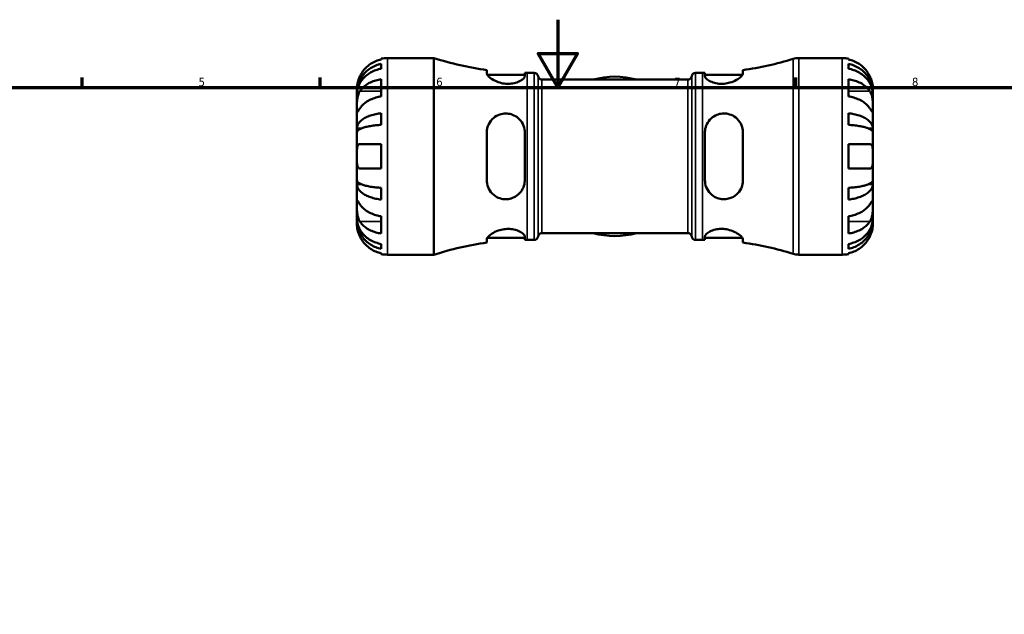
# Model space of a CAD drawing. Header units: millimetres. Extents: x 0 to 902, y 0 to 824.
# Tile 9 of 12: x 262 to 552, y 419 to 594. Entities that reach past the tile are written whole.
import ezdxf

# ---------------------------------------------------------------- set-up
doc = ezdxf.new("R2010")
doc.units = ezdxf.units.MM
for name, color, linetype, lineweight in [('Border (ISO)', 7, 'Continuous', 70), ('Visible (ISO)', 7, 'Continuous', 50), ('Visible Narrow (ISO)', 7, 'Continuous', 35)]:
    doc.layers.add(name, color=color, linetype=linetype, lineweight=lineweight)
doc.styles.add('Note Text (ISO)', font='tahoma.ttf')

# ---------------------------------------------------------------- blocks, each defined once
blk = doc.blocks.new('Borders Default Border')
at = {"layer": 'Border (ISO)'}
for p, q in [((280.33, 574), (280.33, 576.9)), ((350.42, 574), (350.42, 576.9)), ((490.58, 574), (490.58, 576.9))]:
    blk.add_line(p, q, dxfattribs=at)
at = {"layer": 'Border (ISO)', "flags": 128}
for points in [[(420.5, 594), (420.5, 574), (414.73, 584), (426.27, 584), (420.5, 574)], [(20, 20), (20, 574), (821, 574), (821, 20), (20, 20)]]:
    blk.add_lwpolyline(points, dxfattribs=at)
at = {"layer": 'Border (ISO)', "color": 232, "true_color": 0xca0064, "char_height": 2.5, "attachment_point": 7, "style": 'Note Text (ISO)'}
for s, insert in [('5', (314.64, 574.35)), ('6', (384.66, 574.35)), ('7', (454.77, 574.4)), ('8', (524.81, 574.34))]:
    blk.add_mtext(s, dxfattribs=dict(at, insert=insert))

msp = doc.modelspace()

# ---------------------------------------------------------------- linework, layer by layer
at = {"layer": 'Visible (ISO)'}
for p, q in [((368.479, 582.287), (368.479, 582.513)), ((368.479, 579.547), (368.479, 580.98)), ((370.279, 582.695), (383.959, 582.695)), ((383.959, 524.695), (383.959, 582.695)), ((491.503, 582.695), (504.279, 582.695)), ((506.079, 582.513), (506.079, 582.287)), ((506.079, 580.98), (506.079, 579.547)), ((399.539, 579.143), (399.539, 578.15)), ((399.699, 577.705), (410.739, 577.705)), ((410.739, 577.321), (410.739, 578.348)), ((411.419, 578.345), (413.499, 578.345)), ((461.059, 578.345), (463.139, 578.345)), ((463.819, 578.348), (463.819, 577.321)), ((463.819, 577.705), (474.859, 577.705)), ((475.019, 578.15), (475.019, 579.143)), ((368.479, 571.367), (368.479, 576.458)), ((415.801, 576.315), (458.757, 576.315)), ((506.079, 576.458), (506.079, 571.367)), ((361.279, 572.408), (361.279, 573.695)), ((361.279, 572.408), (361.297, 572.408)), ((361.279, 571.918), (361.279, 572.408)), ((361.279, 567.837), (361.279, 571.918)), ((513.279, 572.408), (513.261, 572.408)), ((513.279, 572.408), (513.279, 573.695)), ((513.279, 571.918), (513.279, 572.408)), ((513.279, 567.837), (513.279, 571.918)), ((361.279, 561.936), (361.279, 567.837)), ((368.479, 562.97), (368.479, 566.43)), ((506.079, 566.43), (506.079, 562.97)), ((513.279, 561.936), (513.279, 567.837)), ((361.279, 561.936), (362.604, 561.936)), ((361.279, 560.753), (361.279, 561.936)), ((361.279, 553.695), (361.279, 560.753)), ((399.539, 560.735), (399.539, 546.655)), ((410.739, 546.655), (410.739, 560.735)), ((463.819, 560.735), (463.819, 546.655)), ((475.019, 546.655), (475.019, 560.735)), ((513.279, 561.936), (511.954, 561.936)), ((513.279, 560.753), (513.279, 561.936)), ((513.279, 553.695), (513.279, 560.753)), ((368.479, 550.095), (368.479, 557.295)), ((506.079, 557.295), (506.079, 550.095)), ((361.279, 546.637), (361.279, 553.695)), ((513.279, 546.637), (513.279, 553.695)), ((361.279, 545.454), (361.279, 546.637)), ((361.279, 545.454), (362.604, 545.454)), ((361.279, 539.553), (361.279, 545.454)), ((513.279, 545.454), (511.954, 545.454)), ((513.279, 545.454), (513.279, 546.637)), ((513.279, 539.553), (513.279, 545.454)), ((368.479, 540.96), (368.479, 544.42)), ((506.079, 544.42), (506.079, 540.96)), ((361.279, 535.472), (361.279, 539.553)), ((513.279, 535.472), (513.279, 539.553)), ((361.279, 534.982), (361.279, 535.472)), ((361.279, 534.982), (361.297, 534.982)), ((361.279, 533.695), (361.279, 534.982)), ((368.479, 530.932), (368.479, 536.023)), ((506.079, 536.023), (506.079, 530.932)), ((513.279, 534.982), (513.261, 534.982)), ((513.279, 534.982), (513.279, 535.472)), ((513.279, 533.695), (513.279, 534.982)), ((415.801, 531.075), (458.757, 531.075)), ((399.539, 529.24), (399.539, 528.247)), ((399.699, 529.685), (410.739, 529.685)), ((410.739, 529.042), (410.739, 530.069)), ((411.419, 529.045), (413.499, 529.045)), ((461.059, 529.045), (463.139, 529.045)), ((463.819, 530.069), (463.819, 529.042)), ((463.819, 529.685), (474.859, 529.685)), ((475.019, 528.247), (475.019, 529.24)), ((368.479, 526.41), (368.479, 527.843)), ((368.479, 524.877), (368.479, 525.103)), ((506.079, 527.843), (506.079, 526.41)), ((506.079, 525.103), (506.079, 524.877)), ((370.279, 524.695), (383.959, 524.695)), ((491.503, 524.695), (504.279, 524.695))]:
    msp.add_line(p, q, dxfattribs=at)
for centre, radius, start, end in [((370.279, 573.695), 9, 90, 101.53696), ((411.419, 667.193), 88.848, 251.99689, 262.31585), ((463.139, 667.193), 88.848, 277.68415, 287.43833), ((491.503, 576.895), 5.8, 90, 107.43833), ((504.279, 573.695), 9, 78.46304, 90), ((411.419, 667.193), 88.848, 269.56148, 270), ((413.499, 577.185), 1.16, 7.18076, 90), ((415.801, 577.475), 1.16, 187.18076, 270), ((458.757, 577.475), 1.16, 270, 352.81924), ((461.059, 577.185), 1.16, 90, 172.81924), ((463.139, 667.193), 88.848, 270, 270.43852), ((437.279, 553.695), 23.5, 74.27069, 105.72931), ((415.801, 529.915), 1.16, 90, 172.81924), ((437.279, 553.695), 23.5, 254.27069, 285.72931), ((458.757, 529.915), 1.16, 7.18076, 90), ((411.419, 440.197), 88.848, 97.68415, 108.00311), ((411.419, 440.197), 88.848, 90, 90.43852), ((413.499, 530.205), 1.16, 270, 352.81924), ((461.059, 530.205), 1.16, 187.18076, 270), ((463.139, 440.197), 88.848, 89.56148, 90), ((463.139, 440.197), 88.848, 72.56167, 82.31585), ((370.279, 533.695), 9, 258.46304, 270), ((491.503, 530.495), 5.8, 252.56167, 270), ((504.279, 533.695), 9, 270, 281.53696)]:
    msp.add_arc(centre, radius, start, end, dxfattribs=at)
for points, knots in [([(361.279, 572.408), (361.279, 572.949), (361.334, 573.54), (361.571, 574.698), (361.753, 575.265), (362.179, 576.263), (362.462, 576.787), (363.136, 577.765), (363.527, 578.22), (364.312, 578.982), (364.78, 579.36), (365.787, 580.013), (366.326, 580.287), (367.338, 580.693), (367.902, 580.865), (368.479, 580.98)], [4.0142509, 4.0142509, 4.0142509, 4.0142509, 4.1819549, 4.1819549, 4.3496588, 4.3496588, 4.5167189, 4.5167189, 4.6837789, 4.6837789, 4.8504333, 4.8504333, 5.0170876, 5.0170876, 5.1791816, 5.1791816, 5.1791816, 5.1791816]), ([(368.479, 582.287), (367.904, 582.169), (367.343, 581.992), (366.334, 581.572), (365.794, 581.288), (364.788, 580.612), (364.321, 580.22), (363.534, 579.43), (363.143, 578.957), (362.557, 578.075), (362.338, 577.683), (362.155, 577.295)], [0.17075309, 0.17075309, 0.17075309, 0.17075309, 0.33215152, 0.33215152, 0.49888818, 0.49888818, 0.66562485, 0.66562485, 0.83351137, 0.83351137, 0.95687373, 0.95687373, 0.95687373, 0.95687373]), ([(512.403, 577.295), (512.22, 577.683), (512.001, 578.075), (511.415, 578.957), (511.024, 579.43), (510.237, 580.22), (509.77, 580.612), (508.764, 581.288), (508.224, 581.572), (507.214, 581.992), (506.653, 582.169), (506.079, 582.287)], [4.42788405, 4.42788405, 4.42788405, 4.42788405, 4.5512464, 4.5512464, 4.71913293, 4.71913293, 4.88586959, 4.88586959, 5.05260626, 5.05260626, 5.21400469, 5.21400469, 5.21400469, 5.21400469]), ([(506.079, 580.98), (506.656, 580.865), (507.22, 580.693), (508.232, 580.287), (508.771, 580.013), (509.778, 579.36), (510.245, 578.982), (511.031, 578.22), (511.422, 577.765), (512.096, 576.787), (512.379, 576.263), (512.805, 575.265), (512.987, 574.698), (513.224, 573.54), (513.279, 572.949), (513.279, 572.408)], [0.1707461, 0.1707461, 0.1707461, 0.1707461, 0.33284, 0.33284, 0.4994944, 0.4994944, 0.6661487, 0.6661487, 0.8332087, 0.8332087, 1.0002688, 1.0002688, 1.1679728, 1.1679728, 1.3356767, 1.3356767, 1.3356767, 1.3356767]), ([(362.155, 577.295), (362.088, 577.152), (362.023, 577.008), (361.874, 576.648), (361.793, 576.434), (361.644, 575.993), (361.578, 575.769), (361.445, 575.243), (361.39, 574.957), (361.309, 574.394), (361.292, 574.145), (361.277, 573.789), (361.279, 573.695), (361.279, 573.695)], [-0.57647647, -0.57647647, -0.57647647, -0.57647647, -0.52968676, -0.52968676, -0.46054026, -0.46054026, -0.38562403, -0.38562403, -0.27730827, -0.27730827, -0.14258086, -0.14258086, 0, 0, 0, 0]), ([(368.479, 579.547), (367.902, 579.445), (367.338, 579.292), (366.326, 578.93), (365.787, 578.686), (364.78, 578.105), (364.312, 577.769), (363.527, 577.09), (363.136, 576.686), (362.462, 575.815), (362.179, 575.349), (361.753, 574.461), (361.571, 573.956), (361.334, 572.926), (361.279, 572.4), (361.279, 571.918)], [0.1707461, 0.1707461, 0.1707461, 0.1707461, 0.33284, 0.33284, 0.4994944, 0.4994944, 0.6661487, 0.6661487, 0.8332087, 0.8332087, 1.0002688, 1.0002688, 1.1679728, 1.1679728, 1.3356767, 1.3356767, 1.3356767, 1.3356767]), ([(410.739, 577.321), (410.739, 577.257), (410.726, 577.189), (410.623, 576.898), (410.423, 576.653), (409.794, 576.147), (409.355, 575.887), (408.328, 575.462), (407.759, 575.293), (406.621, 575.109), (406.085, 575.073), (404.977, 575.112), (404.425, 575.188), (403.24, 575.461), (402.633, 575.677), (401.421, 576.237), (400.854, 576.596), (400.034, 577.26), (399.759, 577.567), (399.569, 577.947), (399.539, 578.054), (399.539, 578.15)], [-1.9615319, -1.9615319, -1.9615319, -1.9615319, -1.8935483, -1.8935483, -1.6793131, -1.6793131, -1.4547755, -1.4547755, -1.2502186, -1.2502186, -1.0843743, -1.0843743, -0.9161356, -0.9161356, -0.7095462, -0.7095462, -0.4504903, -0.4504903, -0.2130161, -0.2130161, -0.1082794, -0.1082794, -0.1082794, -0.1082794]), ([(475.019, 578.15), (475.019, 578.082), (475.004, 578.009), (474.897, 577.723), (474.719, 577.483), (474.121, 576.904), (473.65, 576.557), (472.528, 575.932), (471.887, 575.652), (470.641, 575.287), (470.074, 575.175), (468.957, 575.074), (468.426, 575.077), (467.312, 575.188), (466.754, 575.312), (465.645, 575.674), (465.131, 575.929), (464.317, 576.471), (464.032, 576.758), (463.846, 577.124), (463.819, 577.226), (463.819, 577.321)], [-1.9771996, -1.9771996, -1.9771996, -1.9771996, -1.9033927, -1.9033927, -1.7069138, -1.7069138, -1.4579464, -1.4579464, -1.2240704, -1.2240704, -1.0479806, -1.0479806, -0.8864133, -0.8864133, -0.6982037, -0.6982037, -0.4673404, -0.4673404, -0.2236033, -0.2236033, -0.1228774, -0.1228774, -0.1228774, -0.1228774]), ([(513.279, 571.918), (513.279, 572.4), (513.224, 572.926), (512.987, 573.956), (512.805, 574.461), (512.379, 575.349), (512.096, 575.815), (511.422, 576.686), (511.031, 577.09), (510.245, 577.769), (509.778, 578.105), (508.771, 578.686), (508.232, 578.93), (507.22, 579.292), (506.656, 579.445), (506.079, 579.547)], [4.0142509, 4.0142509, 4.0142509, 4.0142509, 4.1819549, 4.1819549, 4.3496588, 4.3496588, 4.5167189, 4.5167189, 4.6837789, 4.6837789, 4.8504333, 4.8504333, 5.0170876, 5.0170876, 5.1791816, 5.1791816, 5.1791816, 5.1791816]), ([(513.279, 573.695), (513.279, 573.695), (513.279, 573.728), (513.277, 573.863), (513.275, 573.97), (513.252, 574.328), (513.224, 574.621), (513.117, 575.216), (513.057, 575.483), (512.919, 575.975), (512.85, 576.191), (512.69, 576.634), (512.599, 576.86), (512.468, 577.155), (512.436, 577.225), (512.403, 577.295)], [-2.49913258, -2.49913258, -2.49913258, -2.49913258, -2.41505436, -2.41505436, -2.32384732, -2.32384732, -2.1841143, -2.1841143, -2.08674766, -2.08674766, -2.01440674, -2.01440674, -1.93994266, -1.93994266, -1.91637503, -1.91637503, -1.91637503, -1.91637503]), ([(362.155, 572.928), (362.338, 573.202), (362.557, 573.48), (363.143, 574.104), (363.534, 574.438), (364.321, 574.997), (364.788, 575.274), (365.794, 575.752), (366.334, 575.952), (367.343, 576.249), (367.904, 576.375), (368.479, 576.458)], [4.42788405, 4.42788405, 4.42788405, 4.42788405, 4.5512464, 4.5512464, 4.71913293, 4.71913293, 4.88586959, 4.88586959, 5.05260626, 5.05260626, 5.21400469, 5.21400469, 5.21400469, 5.21400469]), ([(506.079, 576.458), (506.653, 576.375), (507.214, 576.249), (508.224, 575.952), (508.764, 575.752), (509.77, 575.274), (510.237, 574.997), (511.024, 574.438), (511.415, 574.104), (512.001, 573.48), (512.22, 573.202), (512.403, 572.928)], [0.17075309, 0.17075309, 0.17075309, 0.17075309, 0.33215152, 0.33215152, 0.49888818, 0.49888818, 0.66562485, 0.66562485, 0.83351137, 0.83351137, 0.95687373, 0.95687373, 0.95687373, 0.95687373]), ([(361.279, 567.837), (361.279, 568.02), (361.279, 568.223), (361.28, 568.674), (361.282, 568.924), (361.297, 569.552), (361.315, 569.937), (361.391, 570.691), (361.447, 571.052), (361.584, 571.637), (361.652, 571.867), (361.809, 572.291), (361.897, 572.486), (362.046, 572.757), (362.099, 572.845), (362.155, 572.928)], [0, 0, 0, 0, 0.07774953, 0.07774953, 0.16081914, 0.16081914, 0.27783798, 0.27783798, 0.3882896, 0.3882896, 0.46542959, 0.46542959, 0.54035429, 0.54035429, 0.57953204, 0.57953204, 0.57953204, 0.57953204]), ([(512.403, 572.928), (512.462, 572.84), (512.519, 572.746), (512.669, 572.468), (512.756, 572.273), (512.912, 571.846), (512.98, 571.615), (513.114, 571.035), (513.167, 570.682), (513.249, 569.876), (513.266, 569.43), (513.281, 568.573), (513.279, 568.174), (513.279, 567.837)], [-0.58004807, -0.58004807, -0.58004807, -0.58004807, -0.5384523, -0.5384523, -0.46383793, -0.46383793, -0.3862639, -0.3862639, -0.27840269, -0.27840269, -0.14277912, -0.14277912, 0, 0, 0, 0]), ([(368.479, 571.367), (367.904, 571.284), (367.343, 571.158), (366.334, 570.861), (365.794, 570.66), (364.788, 570.183), (364.321, 569.906), (363.534, 569.347), (363.143, 569.013), (362.557, 568.389), (362.338, 568.111), (362.155, 567.837)], [0.17075309, 0.17075309, 0.17075309, 0.17075309, 0.33215152, 0.33215152, 0.49888818, 0.49888818, 0.66562485, 0.66562485, 0.83351137, 0.83351137, 0.95687373, 0.95687373, 0.95687373, 0.95687373]), ([(512.403, 567.837), (512.22, 568.111), (512.001, 568.389), (511.415, 569.013), (511.024, 569.347), (510.237, 569.906), (509.77, 570.183), (508.764, 570.66), (508.224, 570.861), (507.214, 571.158), (506.653, 571.284), (506.079, 571.367)], [4.42788405, 4.42788405, 4.42788405, 4.42788405, 4.5512464, 4.5512464, 4.71913293, 4.71913293, 4.88586959, 4.88586959, 5.05260626, 5.05260626, 5.21400469, 5.21400469, 5.21400469, 5.21400469]), ([(362.155, 567.837), (362.096, 567.749), (362.039, 567.664), (361.889, 567.439), (361.802, 567.31), (361.646, 567.084), (361.578, 566.991), (361.444, 566.825), (361.39, 566.777), (361.309, 566.79), (361.292, 566.882), (361.277, 567.234), (361.279, 567.501), (361.279, 567.837)], [-0.58004807, -0.58004807, -0.58004807, -0.58004807, -0.5384523, -0.5384523, -0.46383793, -0.46383793, -0.3862639, -0.3862639, -0.27840269, -0.27840269, -0.14277912, -0.14277912, 0, 0, 0, 0]), ([(361.279, 561.936), (361.279, 562.22), (361.334, 562.53), (361.571, 563.137), (361.753, 563.434), (362.179, 563.957), (362.462, 564.232), (363.136, 564.745), (363.527, 564.983), (364.312, 565.382), (364.78, 565.581), (365.787, 565.923), (366.326, 566.066), (367.338, 566.279), (367.902, 566.37), (368.479, 566.43)], [4.0142509, 4.0142509, 4.0142509, 4.0142509, 4.1819549, 4.1819549, 4.3496588, 4.3496588, 4.5167189, 4.5167189, 4.6837789, 4.6837789, 4.8504333, 4.8504333, 5.0170876, 5.0170876, 5.1791816, 5.1791816, 5.1791816, 5.1791816]), ([(399.539, 560.735), (399.539, 560.967), (399.553, 561.197), (399.66, 562.06), (399.846, 562.666), (400.461, 563.906), (400.935, 564.512), (402.062, 565.468), (402.703, 565.832), (403.95, 566.236), (404.518, 566.331), (405.64, 566.338), (406.174, 566.265), (407.294, 565.942), (407.854, 565.671), (408.958, 564.897), (409.466, 564.362), (410.265, 563.114), (410.543, 562.393), (410.715, 561.338), (410.739, 561.037), (410.739, 560.735)], [-1.9825536, -1.9825536, -1.9825536, -1.9825536, -1.909933, -1.909933, -1.7075802, -1.7075802, -1.4589548, -1.4589548, -1.2260214, -1.2260214, -1.0497889, -1.0497889, -0.8872032, -0.8872032, -0.6971386, -0.6971386, -0.4663566, -0.4663566, -0.223271, -0.223271, -0.128267, -0.128267, -0.128267, -0.128267]), ([(463.819, 560.735), (463.819, 560.946), (463.831, 561.157), (463.928, 562.013), (464.113, 562.637), (464.709, 563.846), (465.141, 564.419), (466.16, 565.336), (466.73, 565.694), (467.867, 566.143), (468.402, 566.269), (469.502, 566.362), (470.049, 566.326), (471.244, 566.073), (471.863, 565.815), (473.092, 565.038), (473.664, 564.472), (474.498, 563.204), (474.781, 562.515), (474.986, 561.437), (475.019, 561.088), (475.019, 560.735)], [-1.9560612, -1.9560612, -1.9560612, -1.9560612, -1.8897847, -1.8897847, -1.6845346, -1.6845346, -1.4586915, -1.4586915, -1.2520109, -1.2520109, -1.0861471, -1.0861471, -0.9198493, -0.9198493, -0.7102849, -0.7102849, -0.45183, -0.45183, -0.2134142, -0.2134142, -0.1027472, -0.1027472, -0.1027472, -0.1027472]), ([(506.079, 566.43), (506.656, 566.37), (507.22, 566.279), (508.232, 566.066), (508.771, 565.923), (509.778, 565.581), (510.245, 565.382), (511.031, 564.983), (511.422, 564.745), (512.096, 564.232), (512.379, 563.957), (512.805, 563.434), (512.987, 563.137), (513.224, 562.53), (513.279, 562.22), (513.279, 561.936)], [0.1707461, 0.1707461, 0.1707461, 0.1707461, 0.33284, 0.33284, 0.4994944, 0.4994944, 0.6661487, 0.6661487, 0.8332087, 0.8332087, 1.0002688, 1.0002688, 1.1679728, 1.1679728, 1.3356767, 1.3356767, 1.3356767, 1.3356767]), ([(513.279, 567.837), (513.279, 567.654), (513.279, 567.491), (513.278, 567.202), (513.276, 567.08), (513.261, 566.858), (513.243, 566.789), (513.167, 566.777), (513.111, 566.827), (512.974, 566.999), (512.906, 567.094), (512.748, 567.321), (512.66, 567.452), (512.512, 567.674), (512.459, 567.754), (512.403, 567.837)], [0, 0, 0, 0, 0.07774953, 0.07774953, 0.16081914, 0.16081914, 0.27783798, 0.27783798, 0.3882896, 0.3882896, 0.46542959, 0.46542959, 0.54035429, 0.54035429, 0.57953204, 0.57953204, 0.57953204, 0.57953204]), ([(368.479, 562.97), (367.902, 562.941), (367.338, 562.896), (366.326, 562.791), (365.787, 562.72), (364.78, 562.551), (364.312, 562.454), (363.527, 562.256), (363.136, 562.139), (362.462, 561.886), (362.179, 561.75), (361.753, 561.492), (361.571, 561.346), (361.334, 561.046), (361.279, 560.893), (361.279, 560.753)], [0.1707461, 0.1707461, 0.1707461, 0.1707461, 0.33284, 0.33284, 0.4994944, 0.4994944, 0.6661487, 0.6661487, 0.8332087, 0.8332087, 1.0002688, 1.0002688, 1.1679728, 1.1679728, 1.3356767, 1.3356767, 1.3356767, 1.3356767]), ([(513.279, 560.753), (513.279, 560.893), (513.224, 561.046), (512.987, 561.346), (512.805, 561.492), (512.379, 561.75), (512.096, 561.886), (511.422, 562.139), (511.031, 562.256), (510.245, 562.454), (509.778, 562.551), (508.771, 562.72), (508.232, 562.791), (507.22, 562.896), (506.656, 562.941), (506.079, 562.97)], [4.0142509, 4.0142509, 4.0142509, 4.0142509, 4.1819549, 4.1819549, 4.3496588, 4.3496588, 4.5167189, 4.5167189, 4.6837789, 4.6837789, 4.8504333, 4.8504333, 5.0170876, 5.0170876, 5.1791816, 5.1791816, 5.1791816, 5.1791816]), ([(361.279, 553.695), (361.279, 553.975), (361.279, 554.255), (361.281, 554.823), (361.283, 555.108), (361.306, 555.786), (361.334, 556.148), (361.441, 556.651), (361.501, 556.821), (361.639, 557.052), (361.708, 557.129), (361.868, 557.241), (361.959, 557.276), (362.09, 557.293), (362.122, 557.295), (362.155, 557.295)], [-2.49913258, -2.49913258, -2.49913258, -2.49913258, -2.41505436, -2.41505436, -2.32384732, -2.32384732, -2.1841143, -2.1841143, -2.08674766, -2.08674766, -2.01440674, -2.01440674, -1.93994266, -1.93994266, -1.91637503, -1.91637503, -1.91637503, -1.91637503]), ([(362.155, 557.295), (362.338, 557.295), (362.557, 557.295), (363.143, 557.295), (363.534, 557.295), (364.321, 557.295), (364.788, 557.295), (365.794, 557.295), (366.334, 557.295), (367.343, 557.295), (367.904, 557.295), (368.479, 557.295)], [4.42788405, 4.42788405, 4.42788405, 4.42788405, 4.5512464, 4.5512464, 4.71913293, 4.71913293, 4.88586959, 4.88586959, 5.05260626, 5.05260626, 5.21400469, 5.21400469, 5.21400469, 5.21400469]), ([(506.079, 557.295), (506.653, 557.295), (507.214, 557.295), (508.224, 557.295), (508.764, 557.295), (509.77, 557.295), (510.237, 557.295), (511.024, 557.295), (511.415, 557.295), (512.001, 557.295), (512.22, 557.295), (512.403, 557.295)], [0.17075309, 0.17075309, 0.17075309, 0.17075309, 0.33215152, 0.33215152, 0.49888818, 0.49888818, 0.66562485, 0.66562485, 0.83351137, 0.83351137, 0.95687373, 0.95687373, 0.95687373, 0.95687373]), ([(512.403, 557.295), (512.47, 557.295), (512.535, 557.286), (512.684, 557.243), (512.765, 557.197), (512.914, 557.06), (512.98, 556.965), (513.113, 556.674), (513.168, 556.456), (513.249, 555.874), (513.266, 555.495), (513.281, 554.641), (513.279, 554.17), (513.279, 553.695)], [-0.57647647, -0.57647647, -0.57647647, -0.57647647, -0.52968676, -0.52968676, -0.46054026, -0.46054026, -0.38562403, -0.38562403, -0.27730827, -0.27730827, -0.14258086, -0.14258086, 0, 0, 0, 0]), ([(362.155, 550.095), (362.088, 550.095), (362.023, 550.104), (361.874, 550.147), (361.793, 550.193), (361.644, 550.33), (361.578, 550.425), (361.445, 550.716), (361.39, 550.934), (361.309, 551.516), (361.292, 551.895), (361.277, 552.749), (361.279, 553.22), (361.279, 553.695)], [-0.57647647, -0.57647647, -0.57647647, -0.57647647, -0.52968676, -0.52968676, -0.46054026, -0.46054026, -0.38562403, -0.38562403, -0.27730827, -0.27730827, -0.14258086, -0.14258086, 0, 0, 0, 0]), ([(513.279, 553.695), (513.279, 553.415), (513.279, 553.135), (513.277, 552.567), (513.275, 552.282), (513.252, 551.604), (513.224, 551.242), (513.117, 550.739), (513.057, 550.569), (512.919, 550.338), (512.85, 550.261), (512.69, 550.149), (512.599, 550.114), (512.468, 550.097), (512.436, 550.095), (512.403, 550.095)], [-2.49913258, -2.49913258, -2.49913258, -2.49913258, -2.41505436, -2.41505436, -2.32384732, -2.32384732, -2.1841143, -2.1841143, -2.08674766, -2.08674766, -2.01440674, -2.01440674, -1.93994266, -1.93994266, -1.91637503, -1.91637503, -1.91637503, -1.91637503]), ([(368.479, 550.095), (367.904, 550.095), (367.343, 550.095), (366.334, 550.095), (365.794, 550.095), (364.788, 550.095), (364.321, 550.095), (363.534, 550.095), (363.143, 550.095), (362.557, 550.095), (362.338, 550.095), (362.155, 550.095)], [0.17075309, 0.17075309, 0.17075309, 0.17075309, 0.33215152, 0.33215152, 0.49888818, 0.49888818, 0.66562485, 0.66562485, 0.83351137, 0.83351137, 0.95687373, 0.95687373, 0.95687373, 0.95687373]), ([(512.403, 550.095), (512.22, 550.095), (512.001, 550.095), (511.415, 550.095), (511.024, 550.095), (510.237, 550.095), (509.77, 550.095), (508.764, 550.095), (508.224, 550.095), (507.214, 550.095), (506.653, 550.095), (506.079, 550.095)], [4.42788405, 4.42788405, 4.42788405, 4.42788405, 4.5512464, 4.5512464, 4.71913293, 4.71913293, 4.88586959, 4.88586959, 5.05260626, 5.05260626, 5.21400469, 5.21400469, 5.21400469, 5.21400469]), ([(361.279, 546.637), (361.279, 546.497), (361.334, 546.344), (361.571, 546.044), (361.753, 545.898), (362.179, 545.64), (362.462, 545.504), (363.136, 545.251), (363.527, 545.134), (364.312, 544.936), (364.78, 544.839), (365.787, 544.67), (366.326, 544.599), (367.338, 544.494), (367.902, 544.449), (368.479, 544.42)], [4.0142509, 4.0142509, 4.0142509, 4.0142509, 4.1819549, 4.1819549, 4.3496588, 4.3496588, 4.5167189, 4.5167189, 4.6837789, 4.6837789, 4.8504333, 4.8504333, 5.0170876, 5.0170876, 5.1791816, 5.1791816, 5.1791816, 5.1791816]), ([(368.479, 540.96), (367.902, 541.02), (367.338, 541.111), (366.326, 541.324), (365.787, 541.467), (364.78, 541.809), (364.312, 542.008), (363.527, 542.407), (363.136, 542.645), (362.462, 543.158), (362.179, 543.433), (361.753, 543.956), (361.571, 544.253), (361.334, 544.86), (361.279, 545.17), (361.279, 545.454)], [0.1707461, 0.1707461, 0.1707461, 0.1707461, 0.33284, 0.33284, 0.4994944, 0.4994944, 0.6661487, 0.6661487, 0.8332087, 0.8332087, 1.0002688, 1.0002688, 1.1679728, 1.1679728, 1.3356767, 1.3356767, 1.3356767, 1.3356767]), ([(410.739, 546.655), (410.739, 546.439), (410.726, 546.223), (410.623, 545.333), (410.423, 544.683), (409.794, 543.464), (409.355, 542.901), (408.328, 542.006), (407.759, 541.66), (406.621, 541.227), (406.085, 541.108), (404.977, 541.029), (404.425, 541.074), (403.24, 541.344), (402.633, 541.606), (401.421, 542.391), (400.854, 542.964), (400.034, 544.241), (399.759, 544.931), (399.569, 545.991), (399.539, 546.321), (399.539, 546.655)], [-1.9615319, -1.9615319, -1.9615319, -1.9615319, -1.8935483, -1.8935483, -1.6793131, -1.6793131, -1.4547755, -1.4547755, -1.2502186, -1.2502186, -1.0843743, -1.0843743, -0.9161356, -0.9161356, -0.7095462, -0.7095462, -0.4504903, -0.4504903, -0.2130161, -0.2130161, -0.1082794, -0.1082794, -0.1082794, -0.1082794]), ([(475.019, 546.655), (475.019, 546.42), (475.004, 546.186), (474.897, 545.338), (474.719, 544.749), (474.121, 543.519), (473.65, 542.908), (472.528, 541.943), (471.887, 541.573), (470.641, 541.161), (470.074, 541.063), (468.957, 541.049), (468.426, 541.118), (467.312, 541.429), (466.754, 541.693), (465.645, 542.452), (465.131, 542.982), (464.317, 544.223), (464.032, 544.943), (463.846, 546.016), (463.819, 546.335), (463.819, 546.655)], [-1.9771996, -1.9771996, -1.9771996, -1.9771996, -1.9033927, -1.9033927, -1.7069138, -1.7069138, -1.4579464, -1.4579464, -1.2240704, -1.2240704, -1.0479806, -1.0479806, -0.8864133, -0.8864133, -0.6982037, -0.6982037, -0.4673404, -0.4673404, -0.2236033, -0.2236033, -0.1228774, -0.1228774, -0.1228774, -0.1228774]), ([(506.079, 544.42), (506.656, 544.449), (507.22, 544.494), (508.232, 544.599), (508.771, 544.67), (509.778, 544.839), (510.245, 544.936), (511.031, 545.134), (511.422, 545.251), (512.096, 545.504), (512.379, 545.64), (512.805, 545.898), (512.987, 546.044), (513.224, 546.344), (513.279, 546.497), (513.279, 546.637)], [0.1707461, 0.1707461, 0.1707461, 0.1707461, 0.33284, 0.33284, 0.4994944, 0.4994944, 0.6661487, 0.6661487, 0.8332087, 0.8332087, 1.0002688, 1.0002688, 1.1679728, 1.1679728, 1.3356767, 1.3356767, 1.3356767, 1.3356767]), ([(513.279, 545.454), (513.279, 545.17), (513.224, 544.86), (512.987, 544.253), (512.805, 543.956), (512.379, 543.433), (512.096, 543.158), (511.422, 542.645), (511.031, 542.407), (510.245, 542.008), (509.778, 541.809), (508.771, 541.467), (508.232, 541.324), (507.22, 541.111), (506.656, 541.02), (506.079, 540.96)], [4.0142509, 4.0142509, 4.0142509, 4.0142509, 4.1819549, 4.1819549, 4.3496588, 4.3496588, 4.5167189, 4.5167189, 4.6837789, 4.6837789, 4.8504333, 4.8504333, 5.0170876, 5.0170876, 5.1791816, 5.1791816, 5.1791816, 5.1791816]), ([(362.155, 534.462), (362.096, 534.55), (362.039, 534.644), (361.889, 534.922), (361.802, 535.117), (361.646, 535.544), (361.578, 535.775), (361.444, 536.355), (361.39, 536.708), (361.309, 537.514), (361.292, 537.96), (361.277, 538.817), (361.279, 539.216), (361.279, 539.553)], [-0.58004807, -0.58004807, -0.58004807, -0.58004807, -0.5384523, -0.5384523, -0.46383793, -0.46383793, -0.3862639, -0.3862639, -0.27840269, -0.27840269, -0.14277912, -0.14277912, 0, 0, 0, 0]), ([(361.279, 539.553), (361.279, 539.736), (361.279, 539.899), (361.28, 540.188), (361.282, 540.31), (361.297, 540.532), (361.315, 540.601), (361.391, 540.613), (361.447, 540.563), (361.584, 540.391), (361.652, 540.296), (361.809, 540.069), (361.897, 539.938), (362.046, 539.716), (362.099, 539.636), (362.155, 539.553)], [0, 0, 0, 0, 0.07774953, 0.07774953, 0.16081914, 0.16081914, 0.27783798, 0.27783798, 0.3882896, 0.3882896, 0.46542959, 0.46542959, 0.54035429, 0.54035429, 0.57953204, 0.57953204, 0.57953204, 0.57953204]), ([(362.155, 539.553), (362.338, 539.279), (362.557, 539.001), (363.143, 538.378), (363.534, 538.044), (364.321, 537.484), (364.788, 537.207), (365.794, 536.73), (366.334, 536.529), (367.343, 536.232), (367.904, 536.106), (368.479, 536.023)], [4.42788405, 4.42788405, 4.42788405, 4.42788405, 4.5512464, 4.5512464, 4.71913293, 4.71913293, 4.88586959, 4.88586959, 5.05260626, 5.05260626, 5.21400469, 5.21400469, 5.21400469, 5.21400469]), ([(506.079, 536.023), (506.653, 536.106), (507.214, 536.232), (508.224, 536.529), (508.764, 536.73), (509.77, 537.207), (510.237, 537.484), (511.024, 538.044), (511.415, 538.378), (512.001, 539.001), (512.22, 539.279), (512.403, 539.553)], [0.17075309, 0.17075309, 0.17075309, 0.17075309, 0.33215152, 0.33215152, 0.49888818, 0.49888818, 0.66562485, 0.66562485, 0.83351137, 0.83351137, 0.95687373, 0.95687373, 0.95687373, 0.95687373]), ([(512.403, 539.553), (512.462, 539.642), (512.519, 539.726), (512.669, 539.951), (512.756, 540.08), (512.912, 540.306), (512.98, 540.399), (513.114, 540.565), (513.167, 540.613), (513.249, 540.6), (513.266, 540.508), (513.281, 540.156), (513.279, 539.889), (513.279, 539.553)], [-0.58004807, -0.58004807, -0.58004807, -0.58004807, -0.5384523, -0.5384523, -0.46383793, -0.46383793, -0.3862639, -0.3862639, -0.27840269, -0.27840269, -0.14277912, -0.14277912, 0, 0, 0, 0]), ([(513.279, 539.553), (513.279, 539.37), (513.279, 539.167), (513.278, 538.716), (513.276, 538.466), (513.261, 537.838), (513.243, 537.453), (513.167, 536.699), (513.111, 536.338), (512.974, 535.753), (512.906, 535.523), (512.748, 535.099), (512.66, 534.904), (512.512, 534.633), (512.459, 534.545), (512.403, 534.462)], [0, 0, 0, 0, 0.07774953, 0.07774953, 0.16081914, 0.16081914, 0.27783798, 0.27783798, 0.3882896, 0.3882896, 0.46542959, 0.46542959, 0.54035429, 0.54035429, 0.57953204, 0.57953204, 0.57953204, 0.57953204]), ([(361.279, 535.472), (361.279, 534.99), (361.334, 534.464), (361.571, 533.434), (361.753, 532.929), (362.179, 532.041), (362.462, 531.575), (363.136, 530.704), (363.527, 530.3), (364.312, 529.621), (364.78, 529.285), (365.787, 528.704), (366.326, 528.46), (367.338, 528.098), (367.902, 527.945), (368.479, 527.843)], [4.0142509, 4.0142509, 4.0142509, 4.0142509, 4.1819549, 4.1819549, 4.3496588, 4.3496588, 4.5167189, 4.5167189, 4.6837789, 4.6837789, 4.8504333, 4.8504333, 5.0170876, 5.0170876, 5.1791816, 5.1791816, 5.1791816, 5.1791816]), ([(368.479, 526.41), (367.902, 526.525), (367.338, 526.697), (366.326, 527.103), (365.787, 527.377), (364.78, 528.03), (364.312, 528.408), (363.527, 529.17), (363.136, 529.625), (362.462, 530.603), (362.179, 531.127), (361.753, 532.125), (361.571, 532.692), (361.334, 533.85), (361.279, 534.441), (361.279, 534.982)], [0.1707461, 0.1707461, 0.1707461, 0.1707461, 0.33284, 0.33284, 0.4994944, 0.4994944, 0.6661487, 0.6661487, 0.8332087, 0.8332087, 1.0002688, 1.0002688, 1.1679728, 1.1679728, 1.3356767, 1.3356767, 1.3356767, 1.3356767]), ([(368.479, 530.932), (367.904, 531.015), (367.343, 531.141), (366.334, 531.438), (365.794, 531.638), (364.788, 532.116), (364.321, 532.393), (363.534, 532.952), (363.143, 533.286), (362.557, 533.91), (362.338, 534.188), (362.155, 534.462)], [0.17075309, 0.17075309, 0.17075309, 0.17075309, 0.33215152, 0.33215152, 0.49888818, 0.49888818, 0.66562485, 0.66562485, 0.83351137, 0.83351137, 0.95687373, 0.95687373, 0.95687373, 0.95687373]), ([(506.079, 527.843), (506.656, 527.945), (507.22, 528.098), (508.232, 528.46), (508.771, 528.704), (509.778, 529.285), (510.245, 529.621), (511.031, 530.3), (511.422, 530.704), (512.096, 531.575), (512.379, 532.041), (512.805, 532.929), (512.987, 533.434), (513.224, 534.464), (513.279, 534.99), (513.279, 535.472)], [0.1707461, 0.1707461, 0.1707461, 0.1707461, 0.33284, 0.33284, 0.4994944, 0.4994944, 0.6661487, 0.6661487, 0.8332087, 0.8332087, 1.0002688, 1.0002688, 1.1679728, 1.1679728, 1.3356767, 1.3356767, 1.3356767, 1.3356767]), ([(513.279, 534.982), (513.279, 534.441), (513.224, 533.85), (512.987, 532.692), (512.805, 532.125), (512.379, 531.127), (512.096, 530.603), (511.422, 529.625), (511.031, 529.17), (510.245, 528.408), (509.778, 528.03), (508.771, 527.377), (508.232, 527.103), (507.22, 526.697), (506.656, 526.525), (506.079, 526.41)], [4.0142509, 4.0142509, 4.0142509, 4.0142509, 4.1819549, 4.1819549, 4.3496588, 4.3496588, 4.5167189, 4.5167189, 4.6837789, 4.6837789, 4.8504333, 4.8504333, 5.0170876, 5.0170876, 5.1791816, 5.1791816, 5.1791816, 5.1791816]), ([(512.403, 534.462), (512.22, 534.188), (512.001, 533.91), (511.415, 533.286), (511.024, 532.952), (510.237, 532.393), (509.77, 532.116), (508.764, 531.638), (508.224, 531.438), (507.214, 531.141), (506.653, 531.015), (506.079, 530.932)], [4.42788405, 4.42788405, 4.42788405, 4.42788405, 4.5512464, 4.5512464, 4.71913293, 4.71913293, 4.88586959, 4.88586959, 5.05260626, 5.05260626, 5.21400469, 5.21400469, 5.21400469, 5.21400469]), ([(361.279, 533.695), (361.279, 533.695), (361.279, 533.662), (361.281, 533.527), (361.283, 533.42), (361.306, 533.062), (361.334, 532.769), (361.441, 532.174), (361.501, 531.907), (361.639, 531.415), (361.708, 531.199), (361.868, 530.756), (361.959, 530.53), (362.09, 530.236), (362.122, 530.165), (362.155, 530.095)], [-2.49913258, -2.49913258, -2.49913258, -2.49913258, -2.41505436, -2.41505436, -2.32384732, -2.32384732, -2.1841143, -2.1841143, -2.08674766, -2.08674766, -2.01440674, -2.01440674, -1.93994266, -1.93994266, -1.91637503, -1.91637503, -1.91637503, -1.91637503]), ([(399.539, 529.24), (399.539, 529.307), (399.553, 529.379), (399.66, 529.669), (399.846, 529.917), (400.461, 530.504), (400.935, 530.851), (402.062, 531.473), (402.703, 531.75), (403.95, 532.11), (404.518, 532.22), (405.64, 532.318), (406.174, 532.312), (407.294, 532.194), (407.854, 532.066), (408.958, 531.696), (409.466, 531.44), (410.265, 530.898), (410.543, 530.612), (410.715, 530.255), (410.739, 530.159), (410.739, 530.069)], [-1.9825536, -1.9825536, -1.9825536, -1.9825536, -1.909933, -1.909933, -1.7075802, -1.7075802, -1.4589548, -1.4589548, -1.2260214, -1.2260214, -1.0497889, -1.0497889, -0.8872032, -0.8872032, -0.6971386, -0.6971386, -0.4663566, -0.4663566, -0.223271, -0.223271, -0.128267, -0.128267, -0.128267, -0.128267]), ([(463.819, 530.069), (463.819, 530.132), (463.831, 530.198), (463.928, 530.477), (464.113, 530.71), (464.709, 531.207), (465.141, 531.47), (466.16, 531.905), (466.73, 532.08), (467.867, 532.274), (468.402, 532.314), (469.502, 532.285), (470.049, 532.215), (471.244, 531.953), (471.863, 531.737), (473.092, 531.179), (473.664, 530.821), (474.498, 530.156), (474.781, 529.846), (474.986, 529.455), (475.019, 529.342), (475.019, 529.24)], [-1.9560612, -1.9560612, -1.9560612, -1.9560612, -1.8897847, -1.8897847, -1.6845346, -1.6845346, -1.4586915, -1.4586915, -1.2520109, -1.2520109, -1.0861471, -1.0861471, -0.9198493, -0.9198493, -0.7102849, -0.7102849, -0.45183, -0.45183, -0.2134142, -0.2134142, -0.1027472, -0.1027472, -0.1027472, -0.1027472]), ([(512.403, 530.095), (512.47, 530.238), (512.535, 530.382), (512.684, 530.742), (512.765, 530.956), (512.914, 531.397), (512.98, 531.621), (513.113, 532.147), (513.168, 532.433), (513.249, 532.996), (513.266, 533.245), (513.281, 533.601), (513.279, 533.695), (513.279, 533.695)], [-0.57647647, -0.57647647, -0.57647647, -0.57647647, -0.52968676, -0.52968676, -0.46054026, -0.46054026, -0.38562403, -0.38562403, -0.27730827, -0.27730827, -0.14258086, -0.14258086, 0, 0, 0, 0]), ([(362.155, 530.095), (362.338, 529.707), (362.557, 529.315), (363.143, 528.433), (363.534, 527.96), (364.321, 527.17), (364.788, 526.778), (365.794, 526.102), (366.334, 525.818), (367.343, 525.398), (367.904, 525.221), (368.479, 525.103)], [4.42788405, 4.42788405, 4.42788405, 4.42788405, 4.5512464, 4.5512464, 4.71913293, 4.71913293, 4.88586959, 4.88586959, 5.05260626, 5.05260626, 5.21400469, 5.21400469, 5.21400469, 5.21400469]), ([(506.079, 525.103), (506.653, 525.221), (507.214, 525.398), (508.224, 525.818), (508.764, 526.102), (509.77, 526.778), (510.237, 527.17), (511.024, 527.96), (511.415, 528.433), (512.001, 529.315), (512.22, 529.707), (512.403, 530.095)], [0.17075309, 0.17075309, 0.17075309, 0.17075309, 0.33215152, 0.33215152, 0.49888818, 0.49888818, 0.66562485, 0.66562485, 0.83351137, 0.83351137, 0.95687373, 0.95687373, 0.95687373, 0.95687373])]:
    msp.add_open_spline(points, degree=3, knots=knots, dxfattribs=at)
at = {"layer": 'Visible Narrow (ISO)'}
for p, q in [((370.279, 525.052), (370.279, 582.338)), ((489.765, 525.315), (489.765, 582.075)), ((491.503, 582.338), (491.503, 525.052)), ((504.279, 525.052), (504.279, 582.338)), ((411.419, 529.348), (411.419, 578.042)), ((413.499, 529.348), (413.499, 578.042)), ((461.059, 578.042), (461.059, 529.348)), ((463.139, 529.348), (463.139, 578.042)), ((414.65, 530.351), (414.65, 577.039)), ((415.801, 576.037), (415.801, 531.353)), ((458.757, 531.353), (458.757, 576.037)), ((459.908, 577.039), (459.908, 530.351)), ((362.471, 572.928), (368.163, 572.928)), ((512.087, 572.928), (506.395, 572.928)), ((362.471, 534.462), (368.163, 534.462)), ((512.087, 534.462), (506.395, 534.462))]:
    msp.add_line(p, q, dxfattribs=at)

# ---------------------------------------------------------------- block references
msp.add_blockref('Borders Default Border', (0, 0))

doc.saveas('drawing.dxf')
